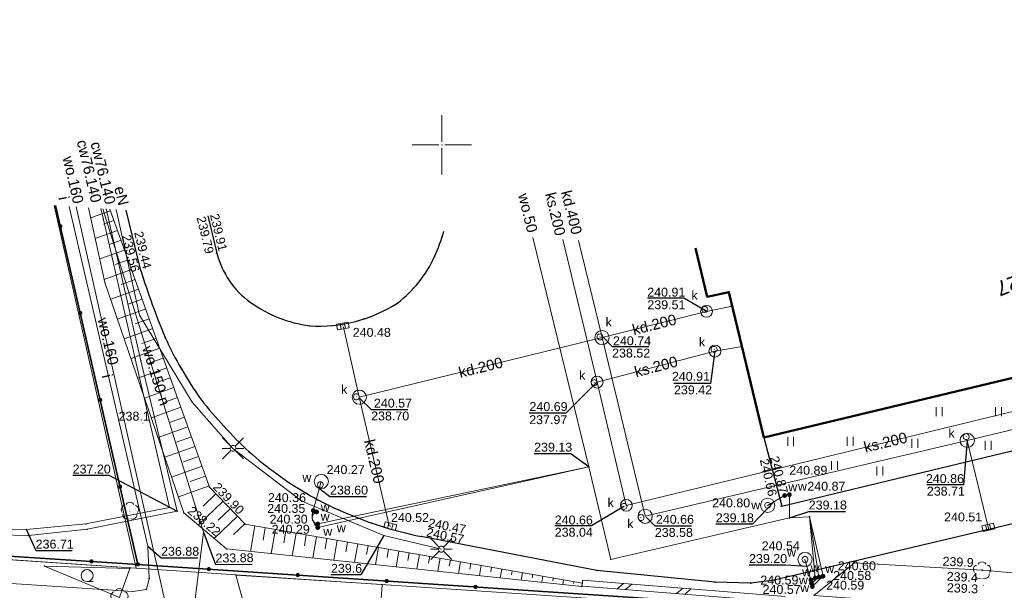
# Model space of a CAD drawing. Header units: metres. Extents: x 6603648 to 6604252, y 5739748 to 5740166.
# Tile 71 of 98: x 6603964 to 6604047, y 5740112 to 5740161. Entities that reach past the tile are written whole.
import ezdxf
from ezdxf.enums import TextEntityAlignment as Align

# ---------------------------------------------------------------- set-up
doc = ezdxf.new("R2010")
doc.units = ezdxf.units.M
doc.header["$PDSIZE"] = 0.75
doc.linetypes.add('ARK_LIN', pattern=[50, 50, 0])
doc.layers.get('0').update_dxf_attribs({"color": 252, "linetype": 'CONTINUOUS'})
for name, color, linetype, lineweight in [('GEPADR_O', 252, 'CONTINUOUS', 18), ('GEPPGD', 252, 'CONTINUOUS', 18), ('GESBLO', 252, 'CONTINUOUS', 18), ('GESBZO', 252, 'CONTINUOUS', 50), ('GESDZI', 252, 'CONTINUOUS', 18), ('GESUZY', 252, 'CONTINUOUS', 18), ('GSLIMS', 252, 'CONTINUOUS', 18), ('GSLKOG', 252, 'CONTINUOUS', 35), ('GSLKRW', 252, 'CONTINUOUS', 25), ('GSPPRB', 252, 'CONTINUOUS', 18), ('GSPRDL', 252, 'CONTINUOUS', 18), ('GSPWPN', 252, 'CONTINUOUS', 13), ('GSPWPN_O', 252, 'CONTINUOUS', 13), ('GSPWPS', 252, 'CONTINUOUS', 13), ('GSPWPS_O', 252, 'CONTINUOUS', 13), ('GSSKOA', 252, 'CONTINUOUS', 18), ('GSSLZK', 252, 'CONTINUOUS', 18), ('GSSPDR', 252, 'CONTINUOUS', 18), ('GSSUTR', 252, 'CONTINUOUS', 18), ('GSSZSN', 252, 'CONTINUOUS', 18), ('GULCWP', 252, 'CONTINUOUS', 18), ('GULCWP_O', 252, 'CONTINUOUS', 18), ('GULENN', 252, 'CONTINUOUS', 18), ('GULENN_O', 252, 'CONTINUOUS', 18), ('GULIPR', 252, 'CONTINUOUS', 18), ('GULIPR_O', 252, 'CONTINUOUS', 18), ('GULKDP', 252, 'CONTINUOUS', 18), ('GULKDP_O', 252, 'CONTINUOUS', 18), ('GULKSP', 252, 'CONTINUOUS', 18), ('GULKSP_O', 252, 'CONTINUOUS', 18), ('GULWOP', 252, 'CONTINUOUS', 18), ('GULWOP_O', 252, 'CONTINUOUS', 18), ('GUPISL', 252, 'CONTINUOUS', 18), ('GUPKKS', 252, 'CONTINUOUS', 18), ('GUPKWZ', 252, 'CONTINUOUS', 18), ('GUPKWZ_O', 252, 'CONTINUOUS', 18), ('GUPWWZ', 252, 'CONTINUOUS', 18), ('GUPWWZ_O', 252, 'CONTINUOUS', 18), ('GUSIKP', 252, 'CONTINUOUS', 18), ('PKT_ARK', 252, 'ARK_LIN', 18)]:
    doc.layers.add(name, color=color, linetype=linetype, lineweight=lineweight)
for name, color, linetype in [('GUPCSH', 252, 'CONTINUOUS'), ('GUPCSH_O', 252, 'CONTINUOUS'), ('GUPESH', 252, 'CONTINUOUS'), ('GUPESH_O', 252, 'CONTINUOUS'), ('GUPISH', 252, 'CONTINUOUS'), ('GUPISH_O', 252, 'CONTINUOUS'), ('GUPKSH', 252, 'CONTINUOUS'), ('GUPKSH_O', 252, 'CONTINUOUS'), ('GUPWSH', 252, 'CONTINUOUS'), ('GUPWSH_O', 252, 'CONTINUOUS'), ('GUPWZA', 252, 'CONTINUOUS'), ('GUPWZA_O', 252, 'CONTINUOUS'), ('GUPZSH', 252, 'CONTINUOUS')]:
    doc.layers.add(name, color=color, linetype=linetype)
doc.styles.add('Arial', font='arial.ttf')

# ---------------------------------------------------------------- blocks, each defined once
blk = doc.blocks.new('GSPPRB0')
blk.add_lwpolyline([(-0.007955, 0.0225), (0.007955, 0.0225), (0.0225, 0.007955), (0.0225, -0.007955), (0.007955, -0.0225), (-0.007955, -0.0225), (-0.0225, -0.007955), (-0.0225, 0.007955)], close=True)
blk = doc.blocks.new('GSPWPN1')
blk.add_hatch(color=256).paths.add_polyline_path([(0, 0.045), (-0.011647, 0.043467), (-0.0225, 0.038971), (-0.03182, 0.03182), (-0.038971, 0.0225), (-0.043467, 0.011647), (-0.045, 0), (-0.043467, -0.011647), (-0.038971, -0.0225), (-0.03182, -0.03182), (-0.0225, -0.038971), (-0.011647, -0.043467), (0, -0.045), (0.011647, -0.043467), (0.0225, -0.038971), (0.03182, -0.03182), (0.038971, -0.0225), (0.043467, -0.011647), (0.045, 0), (0.043467, 0.011647), (0.038971, 0.0225), (0.03182, 0.03182), (0.0225, 0.038971), (0.011647, 0.043467)])
blk = doc.blocks.new('GUPISH1')
blk.add_hatch(color=256).paths.add_polyline_path([(0, 0.045), (-0.011647, 0.043467), (-0.0225, 0.038971), (-0.03182, 0.03182), (-0.038971, 0.0225), (-0.043467, 0.011647), (-0.045, 0), (-0.043467, -0.011647), (-0.038971, -0.0225), (-0.03182, -0.03182), (-0.0225, -0.038971), (-0.011647, -0.043467), (0, -0.045), (0.011647, -0.043467), (0.0225, -0.038971), (0.03182, -0.03182), (0.038971, -0.0225), (0.043467, -0.011647), (0.045, 0), (0.043467, 0.011647), (0.038971, 0.0225), (0.03182, 0.03182), (0.0225, 0.038971), (0.011647, 0.043467)])
blk = doc.blocks.new('GEPPGD1_2')
blk.add_hatch(color=256).paths.add_polyline_path([(-0.045, 0), (-0.042798, -0.013906), (-0.036406, -0.02645), (-0.02645, -0.036406), (-0.013906, -0.042798), (0, -0.045), (0.013906, -0.042798), (0.02645, -0.036406), (0.036406, -0.02645), (0.042798, -0.013906), (0.045, 0), (0.042798, 0.013906), (0.036406, 0.02645), (0.02645, 0.036406), (0.013906, 0.042798), (0, 0.045), (-0.013906, 0.042798), (-0.02645, 0.036406), (-0.036406, 0.02645), (-0.042798, 0.013906)])
blk = doc.blocks.new('GSPRDL1')
blk.add_hatch(color=256).paths.add_polyline_path([(-0.045, 0), (-0.042798, -0.013906), (-0.036406, -0.02645), (-0.02645, -0.036406), (-0.013906, -0.042798), (0, -0.045), (0.013906, -0.042798), (0.02645, -0.036406), (0.036406, -0.02645), (0.042798, -0.013906), (0.045, 0), (0.042798, 0.013906), (0.036406, 0.02645), (0.02645, 0.036406), (0.013906, 0.042798), (0, 0.045), (-0.013906, 0.042798), (-0.02645, 0.036406), (-0.036406, 0.02645), (-0.042798, 0.013906)])
for points in [[(-0.646351, 0.068773), (-0.677512, 0.194901), (-0.663766, 0.324092), (-0.606763, 0.440839), (-0.513345, 0.531129), (-0.394725, 0.584125), (-0.265141, 0.593465)], [(-0.134326, 0.635969), (-0.024001, 0.70458), (0.103115, 0.731429), (0.231763, 0.713292), (0.346501, 0.652348), (0.433559, 0.55591), (0.482485, 0.435555)], [(0.563333, 0.324277), (0.662679, 0.240553), (0.727494, 0.127956), (0.75, 0), (0.727494, -0.127956), (0.662679, -0.240553), (0.563333, -0.324277)], [(-0.265141, -0.593465), (-0.394725, -0.584125), (-0.513345, -0.531129), (-0.606763, -0.440839), (-0.663766, -0.324092), (-0.677512, -0.194901), (-0.646351, -0.068773)], [(0.482485, -0.435555), (0.433559, -0.55591), (0.346501, -0.652348), (0.231763, -0.713292), (0.103115, -0.731429), (-0.024001, -0.70458), (-0.134326, -0.635969)]]:
    blk.add_lwpolyline(points)
blk = doc.blocks.new('GUPZSH1')
blk.add_hatch(color=256).paths.add_polyline_path([(0, 0.045), (-0.011647, 0.043467), (-0.0225, 0.038971), (-0.03182, 0.03182), (-0.038971, 0.0225), (-0.043467, 0.011647), (-0.045, 0), (-0.043467, -0.011647), (-0.038971, -0.0225), (-0.03182, -0.03182), (-0.0225, -0.038971), (-0.011647, -0.043467), (0, -0.045), (0.011647, -0.043467), (0.0225, -0.038971), (0.03182, -0.03182), (0.038971, -0.0225), (0.043467, -0.011647), (0.045, 0), (0.043467, 0.011647), (0.038971, 0.0225), (0.03182, 0.03182), (0.0225, 0.038971), (0.011647, 0.043467)])
blk = doc.blocks.new('GUPCSH1')
blk.add_hatch(color=256).paths.add_polyline_path([(0, 0.045), (-0.011647, 0.043467), (-0.0225, 0.038971), (-0.03182, 0.03182), (-0.038971, 0.0225), (-0.043467, 0.011647), (-0.045, 0), (-0.043467, -0.011647), (-0.038971, -0.0225), (-0.03182, -0.03182), (-0.0225, -0.038971), (-0.011647, -0.043467), (0, -0.045), (0.011647, -0.043467), (0.0225, -0.038971), (0.03182, -0.03182), (0.038971, -0.0225), (0.043467, -0.011647), (0.045, 0), (0.043467, 0.011647), (0.038971, 0.0225), (0.03182, 0.03182), (0.0225, 0.038971), (0.011647, 0.043467)])
blk = doc.blocks.new('GUPKSH1')
blk.add_hatch(color=256).paths.add_polyline_path([(0, 0.045), (-0.011647, 0.043467), (-0.0225, 0.038971), (-0.03182, 0.03182), (-0.038971, 0.0225), (-0.043467, 0.011647), (-0.045, 0), (-0.043467, -0.011647), (-0.038971, -0.0225), (-0.03182, -0.03182), (-0.0225, -0.038971), (-0.011647, -0.043467), (0, -0.045), (0.011647, -0.043467), (0.0225, -0.038971), (0.03182, -0.03182), (0.038971, -0.0225), (0.043467, -0.011647), (0.045, 0), (0.043467, 0.011647), (0.038971, 0.0225), (0.03182, 0.03182), (0.0225, 0.038971), (0.011647, 0.043467)])
blk = doc.blocks.new('GUPWZA1')
blk.add_hatch(color=256).paths.add_polyline_path([(0, 0.2), (-0.051764, 0.193185), (-0.1, 0.173205), (-0.141421, 0.141421), (-0.173205, 0.1), (-0.193185, 0.051764), (-0.2, 0), (-0.193185, -0.051764), (-0.173205, -0.1), (-0.141421, -0.141421), (-0.1, -0.173205), (-0.051764, -0.193185), (0, -0.2), (0.051764, -0.193185), (0.1, -0.173205), (0.141421, -0.141421), (0.173205, -0.1), (0.193185, -0.051764), (0.2, 0), (0.193185, 0.051764), (0.173205, 0.1), (0.141421, 0.141421), (0.1, 0.173205), (0.051764, 0.193185)])
blk = doc.blocks.new('GUPWSH1')
blk.add_hatch(color=256).paths.add_polyline_path([(0, 0.045), (-0.011647, 0.043467), (-0.0225, 0.038971), (-0.03182, 0.03182), (-0.038971, 0.0225), (-0.043467, 0.011647), (-0.045, 0), (-0.043467, -0.011647), (-0.038971, -0.0225), (-0.03182, -0.03182), (-0.0225, -0.038971), (-0.011647, -0.043467), (0, -0.045), (0.011647, -0.043467), (0.0225, -0.038971), (0.03182, -0.03182), (0.038971, -0.0225), (0.043467, -0.011647), (0.045, 0), (0.043467, 0.011647), (0.038971, 0.0225), (0.03182, 0.03182), (0.0225, 0.038971), (0.011647, 0.043467)])
blk = doc.blocks.new('GUPISL1_2')
for points in [[(-0.176777, 0.176777), (-0.883883, 0.883883)], [(0, 0.25), (0, 0.9)], [(0.176777, 0.176777), (0.883883, 0.883883)], [(-0.176777, -0.176777), (-0.883883, -0.883883)], [(0, -0.25), (0, -0.9)], [(0.176777, -0.176777), (0.883883, -0.883883)]]:
    blk.add_lwpolyline(points)
blk.add_lwpolyline([(0.25, 0), (0.241481, -0.064705), (0.216506, -0.125), (0.176777, -0.176777), (0.125, -0.216506), (0.064705, -0.241481), (0, -0.25), (-0.064705, -0.241481), (-0.125, -0.216506), (-0.176777, -0.176777), (-0.216506, -0.125), (-0.241481, -0.064705), (-0.25, 0), (-0.241481, 0.064705), (-0.216506, 0.125), (-0.176777, 0.176777), (-0.125, 0.216506), (-0.064705, 0.241481), (0, 0.25), (0.064705, 0.241481), (0.125, 0.216506), (0.176777, 0.176777), (0.216506, 0.125), (0.241481, 0.064705)], close=True)
blk = doc.blocks.new('GUPESH1')
blk.add_hatch(color=256).paths.add_polyline_path([(0, 0.045), (-0.011647, 0.043467), (-0.0225, 0.038971), (-0.03182, 0.03182), (-0.038971, 0.0225), (-0.043467, 0.011647), (-0.045, 0), (-0.043467, -0.011647), (-0.038971, -0.0225), (-0.03182, -0.03182), (-0.0225, -0.038971), (-0.011647, -0.043467), (0, -0.045), (0.011647, -0.043467), (0.0225, -0.038971), (0.03182, -0.03182), (0.038971, -0.0225), (0.043467, -0.011647), (0.045, 0), (0.043467, 0.011647), (0.038971, 0.0225), (0.03182, 0.03182), (0.0225, 0.038971), (0.011647, 0.043467)])
blk = doc.blocks.new('GSPWPS1')
blk.add_hatch(color=256).paths.add_polyline_path([(0, 0.045), (-0.011647, 0.043467), (-0.0225, 0.038971), (-0.03182, 0.03182), (-0.038971, 0.0225), (-0.043467, 0.011647), (-0.045, 0), (-0.043467, -0.011647), (-0.038971, -0.0225), (-0.03182, -0.03182), (-0.0225, -0.038971), (-0.011647, -0.043467), (0, -0.045), (0.011647, -0.043467), (0.0225, -0.038971), (0.03182, -0.03182), (0.038971, -0.0225), (0.043467, -0.011647), (0.045, 0), (0.043467, 0.011647), (0.038971, 0.0225), (0.03182, 0.03182), (0.0225, 0.038971), (0.011647, 0.043467)])
blk = doc.blocks.new('GUPKKS1')
blk.add_lwpolyline([(0.5, -0.25), (-0.5, -0.25), (-0.5, 0.25), (0.5, 0.25)], close=True)
for points in [[(-0.175, -0.25), (-0.175, 0.25)], [(0.175, -0.25), (0.175, 0.25)]]:
    blk.add_lwpolyline(points)
blk = doc.blocks.new('GUPWWZ1_1')
blk.add_lwpolyline([(0.25, 0), (0.241481, -0.064705), (0.216506, -0.125), (0.176777, -0.176777), (0.125, -0.216506), (0.064705, -0.241481), (0, -0.25), (-0.064705, -0.241481), (-0.125, -0.216506), (-0.176777, -0.176777), (-0.216506, -0.125), (-0.241481, -0.064705), (-0.25, 0), (-0.241481, 0.064705), (-0.216506, 0.125), (-0.176777, 0.176777), (-0.125, 0.216506), (-0.064705, 0.241481), (0, 0.25), (0.064705, 0.241481), (0.125, 0.216506), (0.176777, 0.176777), (0.216506, 0.125), (0.241481, 0.064705)], close=True)
blk = doc.blocks.new('GUPKWZ1_1')
blk.add_lwpolyline([(0.25, 0), (0.241481, -0.064705), (0.216506, -0.125), (0.176777, -0.176777), (0.125, -0.216506), (0.064705, -0.241481), (0, -0.25), (-0.064705, -0.241481), (-0.125, -0.216506), (-0.176777, -0.176777), (-0.216506, -0.125), (-0.241481, -0.064705), (-0.25, 0), (-0.241481, 0.064705), (-0.216506, 0.125), (-0.176777, 0.176777), (-0.125, 0.216506), (-0.064705, 0.241481), (0, 0.25), (0.064705, 0.241481), (0.125, 0.216506), (0.176777, 0.176777), (0.216506, 0.125), (0.241481, 0.064705)], close=True)
blk = doc.blocks.new('GSLKOG2')
blk.add_hatch(color=256).paths.add_polyline_path([(0, 0.175), (-0.045293, 0.169037), (-0.0875, 0.151554), (-0.123744, 0.123744), (-0.151554, 0.0875), (-0.169037, 0.045293), (-0.175, 0), (-0.169037, -0.045293), (-0.151554, -0.0875), (-0.123744, -0.123744), (-0.0875, -0.151554), (-0.045293, -0.169037), (0, -0.175), (0.045293, -0.169037), (0.0875, -0.151554), (0.123744, -0.123744), (0.151554, -0.0875), (0.169037, -0.045293), (0.175, 0), (0.169037, 0.045293), (0.151554, 0.0875), (0.123744, 0.123744), (0.0875, 0.151554), (0.045293, 0.169037)])
blk = doc.blocks.new('GSLIMS1')
for points in [[(-0.6025, -0.25), (-0.1025, 0.25)], [(0.1025, -0.25), (0.6025, 0.25)]]:
    blk.add_lwpolyline(points)
blk = doc.blocks.new('GSLIMS2')
blk.add_lwpolyline([(0, 0.25), (0, -0.25)])
blk = doc.blocks.new('GSLKOG1')
blk.add_hatch(color=256).paths.add_polyline_path([(0, 0.175), (-0.045293, 0.169037), (-0.0875, 0.151554), (-0.123744, 0.123744), (-0.151554, 0.0875), (-0.169037, 0.045293), (-0.175, 0), (-0.169037, -0.045293), (-0.151554, -0.0875), (-0.123744, -0.123744), (-0.0875, -0.151554), (-0.045293, -0.169037), (0, -0.175), (0.045293, -0.169037), (0.0875, -0.151554), (0.123744, -0.123744), (0.151554, -0.0875), (0.169037, -0.045293), (0.175, 0), (0.169037, 0.045293), (0.151554, 0.0875), (0.123744, 0.123744), (0.0875, 0.151554), (0.045293, 0.169037)])
blk = doc.blocks.new('GSSLZK1')
blk.add_lwpolyline([(0.5, 0), (0.475528, -0.154508), (0.404508, -0.293893), (0.293893, -0.404508), (0.154508, -0.475528), (0, -0.5), (-0.154508, -0.475528), (-0.293893, -0.404508), (-0.404508, -0.293893), (-0.475528, -0.154508), (-0.5, 0), (-0.475528, 0.154508), (-0.404508, 0.293893), (-0.293893, 0.404508), (-0.154508, 0.475528), (0, 0.5), (0.154508, 0.475528), (0.293893, 0.404508), (0.404508, 0.293893), (0.475528, 0.154508)], close=True)
blk.add_lwpolyline([(-0.5, 0), (-0.5, -0.5)])
blk = doc.blocks.new('GSSUTR1')
for points in [[(0.36165, 0.25666), (-0.38835, 0.25666)], [(-0.38835, -0.24334), (0.36165, -0.24334)]]:
    blk.add_lwpolyline(points)
blk = doc.blocks.new('ASS_SYM', base_point=(826.5, 303.25))
at = {"layer": 'PKT_ARK'}
for p, q in [((826.5, 303.5), (826.5, 305.75)), ((826.25, 303.25), (824, 303.25)), ((826.5, 303), (826.5, 300.75)), ((826.75, 303.25), (829, 303.25))]:
    blk.add_line(p, q, dxfattribs=at)
blk.add_point((826.5, 303.25), dxfattribs=at)
blk.add_point((826.5, 303.25), dxfattribs=at)

msp = doc.modelspace()

# ---------------------------------------------------------------- linework, layer by layer
at = {"layer": 'GESBLO'}
msp.add_lwpolyline([(6604021.35, 5740141.294), (6604022.33, 5740137.19), (6604024.16, 5740137.6), (6604027.11, 5740125.35), (6604077.803, 5740137.525)], dxfattribs=at)
at = {"layer": 'GESBZO'}
msp.add_lwpolyline([(6604021.35, 5740141.294), (6604022.33, 5740137.19), (6604024.16, 5740137.6), (6604027.11, 5740125.35), (6604077.803, 5740137.525)], dxfattribs=at)
at = {"layer": 'GESDZI'}
for p, q in [((6603945.5, 5740116.26), (6603974.25, 5740114.35)), ((6603974.25, 5740114.35), (6604018.05, 5740111.43))]:
    msp.add_line(p, q, dxfattribs=at)
for points in [[(6603967.36, 5740144.898), (6603974.25, 5740114.35), (6603945.5, 5740116.26), (6603907.39, 5740118.81), (6603870.28, 5740121.29), (6603812.44, 5740125.15), (6603802.42, 5740125.83), (6603751.71, 5740129.25), (6603733.38, 5740130.47), (6603718.41, 5740131.44), (6603715.21, 5740131.65), (6603705.45, 5740125.02), (6603703.24, 5740124.01), (6603702.62, 5740123.39), (6603701.36, 5740122.17), (6603704.324, 5740160.549)], [(6604166.975, 5740131.573), (6604183.81, 5740100.36), (6604161.21, 5740101.87), (6604155.41, 5740102.26), (6604096.88, 5740106.16), (6604090.22, 5740106.61), (6604045.72, 5740109.58), (6604018.05, 5740111.43), (6603974.25, 5740114.35), (6603967.36, 5740144.898)]]:
    msp.add_lwpolyline(points, dxfattribs=at)
at = {"layer": 'GESUZY'}
for points in [[(6603967.36, 5740144.898), (6603974.25, 5740114.35), (6603945.5, 5740116.26), (6603907.39, 5740118.81), (6603870.28, 5740121.29), (6603812.44, 5740125.15), (6603802.42, 5740125.83), (6603751.71, 5740129.25), (6603752.5, 5740141.56), (6603703.109, 5740144.81), (6603704.324, 5740160.549)], [(6604166.975, 5740131.573), (6604183.81, 5740100.36), (6604161.21, 5740101.87), (6604155.41, 5740102.26), (6604096.88, 5740106.16), (6604090.22, 5740106.61), (6604045.72, 5740109.58), (6604018.05, 5740111.43), (6603974.25, 5740114.35), (6603967.36, 5740144.898)], [(6603701.42, 5739966.51), (6603692.92, 5740008.31), (6603701.36, 5740122.17), (6603702.62, 5740123.39), (6603703.24, 5740124.01), (6603705.45, 5740125.02), (6603715.21, 5740131.65), (6603718.41, 5740131.44), (6603733.38, 5740130.47), (6603751.71, 5740129.25), (6603802.42, 5740125.83), (6603812.44, 5740125.15), (6603870.28, 5740121.29), (6603907.39, 5740118.81), (6603945.5, 5740116.26), (6603974.25, 5740114.35), (6604018.05, 5740111.43), (6604045.72, 5740109.58), (6604090.22, 5740106.61)]]:
    msp.add_lwpolyline(points, dxfattribs=at)
at = {"layer": 'GSLIMS'}
for points in [[(6604011.8, 5740112.841), (6604028.87, 5740111.471)], [(6604011.84, 5740113.339), (6604028.91, 5740111.969)]]:
    msp.add_lwpolyline(points, dxfattribs=at)
at = {"layer": 'GSLKOG'}
for points in [[(6603967.481, 5740144.89), (6603974.4, 5740114.67), (6604061.19, 5740108.87), (6604100.95, 5740106.21), (6604128.78, 5740104.3), (6604183.39, 5740100.7), (6604166.74, 5740131.589)], [(6603812.465, 5740125.198), (6603839.367, 5740123.387), (6603974.4, 5740114.67)]]:
    msp.add_lwpolyline(points, dxfattribs=at)
at = {"layer": 'GSLKRW'}
for p, q in [((6603974.65, 5740139.41), (6603973.427, 5740144.493)), ((6604059.71, 5740120.86), (6604027.96, 5740113.34)), ((6604013.04, 5740114.15), (6603998.26, 5740117.02)), ((6604023, 5740113.16), (6604013.04, 5740114.15)), ((6604026.01, 5740113.08), (6604023, 5740113.16)), ((6604027.96, 5740113.34), (6604026.01, 5740113.08))]:
    msp.add_line(p, q, dxfattribs=at)
msp.add_lwpolyline([(6603980.306, 5740144.034), (6603981.05, 5740140.89, 0.175028), (6603983.88, 5740136.74, 0.120838), (6603988.87, 5740134.76, 0.159839), (6603996.25, 5740136.68, 0.125558), (6603999.37, 5740140.59, 0.036676), (6604000.167, 5740142.708)], format="xyb", dxfattribs=at)
msp.add_lwpolyline([(6604027.11, 5740125.35), (6604028.62, 5740119.58), (6604091.62, 5740134.74), (6604091.164, 5740136.633)], dxfattribs=at)
for centre, radius, start, end in [((6604047.938, 5740162.856), 76.947, 197.74018, 202.20972), ((6604000.705, 5740144.637), 26.35, 204.35687, 210.83772), ((6603997.848, 5740142.041), 22.579, 208.89689, 224.2344), ((6604000.95, 5740143.19), 25.638, 221.23559, 234.60447), ((6604002.244, 5740144.055), 27.099, 233.43419, 246.20348), ((6604004.459, 5740148.156), 31.747, 245.53196, 258.73955)]:
    msp.add_arc(centre, radius, start, end, dxfattribs=at)
at = {"layer": 'GSSKOA'}
for p, q in [((6604021.35, 5740141.294), (6604022.33, 5740137.19)), ((6604022.33, 5740137.19), (6604024.16, 5740137.6)), ((6604024.16, 5740137.6), (6604027.11, 5740125.35)), ((6604028.62, 5740119.58), (6604091.62, 5740134.74)), ((6604027.11, 5740125.35), (6604028.62, 5740119.58))]:
    msp.add_line(p, q, dxfattribs=at)
for points in [[(6604134.691, 5740133.728), (6604089.62, 5740122.91), (6604060.81, 5740115.81), (6604059.71, 5740120.86), (6604027.96, 5740113.34), (6604026.01, 5740113.08), (6604023, 5740113.16), (6604013.04, 5740114.15), (6603998.26, 5740117.02, -0.057693), (6603991.31, 5740119.26, -0.055774), (6603986.1, 5740122.29, -0.058399), (6603981.67, 5740126.29, -0.067023), (6603978.08, 5740131.13, -0.028286), (6603976.7, 5740133.77, -0.019505), (6603974.65, 5740139.41), (6603973.427, 5740144.493)], [(6603980.306, 5740144.034), (6603981.05, 5740140.89, 0.175028), (6603983.88, 5740136.74, 0.120838), (6603988.87, 5740134.76, 0.159839), (6603996.25, 5740136.68, 0.125558), (6603999.37, 5740140.59, 0.036676), (6604000.167, 5740142.708)]]:
    msp.add_lwpolyline(points, format="xyb", dxfattribs=at)
at = {"layer": 'GSSLZK'}
for points in [[(6603966.54, 5740114.53), (6603972.85, 5740111.88), (6603973.72, 5740114.32)], [(6603982.64, 5740113.77), (6603994.97, 5740112.96), (6603994.83, 5740110.9), (6603988.27, 5740108.11), (6603984.12, 5740108.5)]]:
    msp.add_lwpolyline(points, close=True, dxfattribs=at)
at = {"layer": 'GSSPDR'}
msp.add_lwpolyline([(6604046.08, 5740110.98), (6604073.15, 5740109.38), (6604100.53, 5740107.35), (6604124.09, 5740106.25), (6604152.95, 5740104.46), (6604182.28, 5740102.98), (6604180.93, 5740105.65), (6604152.75, 5740107.59), (6604124.09, 5740108.44), (6604100.58, 5740110.49), (6604073.37, 5740111.79), (6604045.48, 5740114.19), (6604034.721, 5740114.791), (6604031.3, 5740112.056)], close=True, dxfattribs=at)
at = {"layer": 'GSSUTR'}
for p, q in [((6604077.803, 5740137.525), (6604027.11, 5740125.35)), ((6604028.62, 5740119.58), (6604091.62, 5740134.74)), ((6604027.11, 5740125.35), (6604028.62, 5740119.58))]:
    msp.add_line(p, q, dxfattribs=at)
at = {"layer": 'GSSZSN'}
for points in [[(6603972.048, 5740144.585), (6603980.44, 5740121.16), (6603983.44, 5740118.05), (6604011.82, 5740113.09), (6604011.76, 5740112.81), (6603981.85, 5740115.98), (6603978.28, 5740119), (6603971.63, 5740138.42), (6603970.241, 5740144.705)], [(6603972.093, 5740144.459), (6603970.427, 5740143.862)], [(6603972.39, 5740143.631), (6603971.504, 5740143.314)], [(6603972.687, 5740142.803), (6603970.81, 5740142.131)], [(6603972.983, 5740141.975), (6603971.992, 5740141.62)], [(6603973.28, 5740141.148), (6603971.192, 5740140.4)], [(6603973.576, 5740140.32), (6603972.48, 5740139.927)], [(6603973.873, 5740139.492), (6603971.575, 5740138.669)], [(6603974.169, 5740138.664), (6603973.001, 5740138.246)], [(6603974.466, 5740137.837), (6603972.118, 5740136.995)], [(6603974.762, 5740137.009), (6603973.582, 5740136.586)], [(6603975.059, 5740136.181), (6603972.688, 5740135.332)], [(6603975.355, 5740135.353), (6603974.164, 5740134.927)], [(6603975.652, 5740134.526), (6603973.257, 5740133.668)], [(6603975.948, 5740133.698), (6603974.745, 5740133.267)], [(6603976.245, 5740132.87), (6603973.827, 5740132.004)], [(6603976.541, 5740132.042), (6603975.327, 5740131.607)], [(6603976.838, 5740131.215), (6603974.397, 5740130.34)], [(6603977.135, 5740130.387), (6603975.908, 5740129.948)], [(6603977.431, 5740129.559), (6603974.967, 5740128.676)], [(6603977.728, 5740128.731), (6603976.49, 5740128.288)], [(6603978.024, 5740127.904), (6603975.536, 5740127.012)], [(6603978.321, 5740127.076), (6603977.071, 5740126.628)], [(6603978.617, 5740126.248), (6603976.106, 5740125.349)], [(6603978.914, 5740125.42), (6603977.652, 5740124.968)], [(6603979.21, 5740124.593), (6603976.676, 5740123.685)], [(6603979.507, 5740123.765), (6603978.234, 5740123.309)], [(6603979.803, 5740122.937), (6603977.246, 5740122.021)], [(6603980.1, 5740122.109), (6603978.815, 5740121.649)], [(6603980.396, 5740121.282), (6603977.815, 5740120.357)], [(6603980.961, 5740120.62), (6603979.887, 5740119.584)], [(6603981.571, 5740119.987), (6603979.488, 5740117.978)], [(6603982.182, 5740119.355), (6603981.172, 5740118.381)], [(6603982.792, 5740118.722), (6603980.838, 5740116.836)], [(6603983.403, 5740118.089), (6603982.457, 5740117.177)], [(6603984.253, 5740117.908), (6603983.878, 5740115.765)], [(6603985.119, 5740117.757), (6603984.937, 5740116.714)], [(6603985.985, 5740117.605), (6603985.631, 5740115.579)], [(6603986.851, 5740117.454), (6603986.679, 5740116.47)], [(6603987.717, 5740117.302), (6603987.384, 5740115.393)], [(6603988.584, 5740117.151), (6603988.422, 5740116.226)], [(6603989.45, 5740117), (6603989.137, 5740115.208)], [(6603990.316, 5740116.848), (6603990.164, 5740115.982)], [(6603991.182, 5740116.697), (6603990.889, 5740115.022)], [(6603992.048, 5740116.546), (6603991.907, 5740115.737)], [(6603992.914, 5740116.394), (6603992.642, 5740114.836)], [(6603993.78, 5740116.243), (6603993.649, 5740115.493)], [(6603994.647, 5740116.091), (6603994.395, 5740114.65)], [(6603995.513, 5740115.94), (6603995.392, 5740115.249)], [(6603996.379, 5740115.789), (6603996.147, 5740114.465)], [(6603997.245, 5740115.637), (6603997.134, 5740115.005)], [(6603998.111, 5740115.486), (6603997.9, 5740114.279)], [(6603998.977, 5740115.335), (6603998.877, 5740114.76)], [(6603999.843, 5740115.183), (6603999.653, 5740114.093)], [(6604000.709, 5740115.032), (6604000.619, 5740114.516)], [(6604001.576, 5740114.88), (6604001.406, 5740113.907)], [(6604002.442, 5740114.729), (6604002.362, 5740114.272)], [(6604003.308, 5740114.578), (6604003.158, 5740113.722)], [(6604004.174, 5740114.426), (6604004.104, 5740114.028)], [(6604005.04, 5740114.275), (6604004.911, 5740113.536)], [(6604005.906, 5740114.124), (6604005.847, 5740113.783)], [(6604006.772, 5740113.972), (6604006.664, 5740113.35)], [(6604007.639, 5740113.821), (6604007.589, 5740113.539)], [(6604008.505, 5740113.669), (6604008.416, 5740113.164)], [(6604009.371, 5740113.518), (6604009.332, 5740113.295)], [(6604010.237, 5740113.367), (6604010.169, 5740112.979)], [(6604011.103, 5740113.215), (6604011.074, 5740113.051)]]:
    msp.add_lwpolyline(points, dxfattribs=at)
at = {"layer": 'GULCWP'}
for p, q in [((6603971.99, 5740143.51), (6603971.736, 5740144.606)), ((6603974.66, 5740131.81), (6603971.99, 5740143.51)), ((6603977.72, 5740119.14), (6603974.66, 5740131.81)), ((6603970.13, 5740117.62), (6603977.72, 5740119.14)), ((6603953.26, 5740117.42), (6603965.2, 5740117.09)), ((6603965.2, 5740117.09), (6603970.13, 5740117.62))]:
    msp.add_line(p, q, dxfattribs=at)
msp.add_lwpolyline([(6603953.11, 5740117.79), (6603965.03, 5740117.61), (6603970.03, 5740118.07), (6603977.07, 5740119.47), (6603974.17, 5740131.99), (6603971.5, 5740143.71), (6603971.286, 5740144.636)], dxfattribs=at)
at = {"layer": 'GULENN'}
msp.add_lwpolyline([(6603999.95, 5740115.95), (6603995.11, 5740117.09), (6603988.2, 5740120), (6603982.41, 5740124.44), (6603978.98, 5740128.34), (6603974.55, 5740135.65), (6603972.563, 5740144.55)], dxfattribs=at)
at = {"layer": 'GULIPR'}
msp.add_lwpolyline([(6603968.619, 5740144.814), (6603975.25, 5740116.21), (6603975.36, 5740113.47), (6603975.12, 5740112.55), (6603973.98, 5740112.37), (6603950.48, 5740113.94), (6603946.84, 5740115.52), (6603849.45, 5740122.18), (6603848.6, 5740122), (6603848.27, 5740121.27), (6603845.59, 5740105.6), (6603845.42, 5740103.94), (6603844.83, 5740102.79), (6603829.34, 5740084.41), (6603811.06, 5740057.99), (6603764.25, 5739988.16), (6603763.98, 5739987.31), (6603764.04, 5739986.41), (6603764.26, 5739984.35), (6603764.21, 5739983.52), (6603763.9, 5739982.8), (6603750.78, 5739962.8)], dxfattribs=at)
at = {"layer": 'GULKDP'}
for points in [[(6604011.505, 5740141.951), (6604013.48, 5740133.77), (6604017.11, 5740118.72), (6604044.22, 5740125.11), (6604075.88, 5740132.7)], [(6604013.48, 5740133.77), (6604022.27, 5740135.98)], [(6604022.27, 5740135.98), (6604024.443, 5740136.424)], [(6603993.04, 5740128.75), (6603991.7, 5740134.65)], [(6604013.48, 5740133.77), (6603993.04, 5740128.75)], [(6603993.04, 5740128.75), (6603995.57, 5740117.93)], [(6604044.22, 5740125.11), (6604046.03, 5740117.58)]]:
    msp.add_lwpolyline(points, dxfattribs=at)
at = {"layer": 'GULKSP'}
for points in [[(6604087.219, 5740136.897), (6604061.66, 5740130.87), (6604015.52, 5740119.64), (6604013.06, 5740130.02), (6604010.168, 5740142.04)], [(6604013.06, 5740130.02), (6604022.98, 5740132.63)], [(6604022.98, 5740132.63), (6604025.26, 5740133.032)]]:
    msp.add_lwpolyline(points, dxfattribs=at)
at = {"layer": 'GULWOP'}
for points in [[(6603969.202, 5740144.775), (6603976.65, 5740111.74), (6603976.89, 5740110.65), (6603976.89, 5740110.05), (6603976.97, 5740109.64)], [(6603971.454, 5740144.624), (6603979.94, 5740117.37), (6603978.95, 5740109.49)], [(6604007.64, 5740142.209), (6604012.37, 5740122.88), (6603989.55, 5740118.07)], [(6604007.64, 5740142.209), (6604012.37, 5740122.88), (6603989.55, 5740117.77)], [(6604007.64, 5740142.209), (6604012.37, 5740122.88), (6604014.22, 5740115.09), (6604029.26, 5740118.59), (6604030.95, 5740118.68), (6604032.08, 5740113.67)], [(6604007.64, 5740142.209), (6604012.37, 5740122.88), (6604014.22, 5740115.09), (6604029.26, 5740118.59), (6604030.95, 5740118.68), (6604031.74, 5740113.59)], [(6604007.64, 5740142.209), (6604012.37, 5740122.88), (6604014.22, 5740115.09), (6604029.26, 5740118.59), (6604030.95, 5740118.68), (6604031.41, 5740113.52)], [(6604029.25, 5740120.54), (6604028.85, 5740120.47), (6604027.42, 5740119.64)], [(6604029.26, 5740118.59), (6604029.25, 5740120.54)], [(6604031.41, 5740113.52), (6604031.06, 5740113.36), (6604030.56, 5740115.08)], [(6604031.74, 5740113.59), (6604031.11, 5740113.08)], [(6604032.08, 5740113.67), (6604031.18, 5740112.8)]]:
    msp.add_lwpolyline(points, dxfattribs=at)
for points in [[(6603989.55, 5740118.07, -0.822445), (6603989.45, 5740119.09), (6603989.17, 5740119.2), (6603989.84, 5740121.65)], [(6603989.55, 5740117.77, -0.352663), (6603989.17, 5740119.2)]]:
    msp.add_lwpolyline(points, format="xyb", dxfattribs=at)
at = {"layer": 'GUPCSH_O', "flags": 128}
for points in [[(6603977.742, 5740119.132), (6603971.994, 5740122.149), (6603968.914, 5740122.149)], [(6603965.008, 5740117.636), (6603965.799, 5740115.828), (6603968.879, 5740115.828)]]:
    msp.add_lwpolyline(points, dxfattribs=at)
at = {"layer": 'GUPESH_O', "flags": 128}
msp.add_lwpolyline([(6603995.11, 5740117.09), (6603993.18, 5740113.787), (6603990.66, 5740113.787)], dxfattribs=at)
at = {"layer": 'GUPISH_O', "flags": 128}
msp.add_lwpolyline([(6603975.25, 5740116.21), (6603976.358, 5740115.218), (6603979.438, 5740115.218)], dxfattribs=at)
at = {"layer": 'GUPKSH_O', "flags": 128}
for points in [[(6604022.252, 5740135.989), (6604020.374, 5740137.086), (6604017.294, 5740137.086)], [(6604013.614, 5740133.769), (6604014.323, 5740133.015), (6604017.403, 5740133.015)], [(6604022.976, 5740132.661), (6604022.614, 5740129.911), (6604019.534, 5740129.911)], [(6604013.061, 5740130.045), (6604010.427, 5740127.402), (6604007.347, 5740127.402)], [(6603993.087, 5740128.653), (6603994.038, 5740127.716), (6603997.118, 5740127.716)], [(6604044.22, 5740125.11), (6604043.899, 5740121.381), (6604040.819, 5740121.381)], [(6604015.304, 5740119.544), (6604012.577, 5740117.921), (6604009.497, 5740117.921)], [(6604017.196, 5740118.635), (6604017.922, 5740117.903), (6604021.002, 5740117.903)]]:
    msp.add_lwpolyline(points, dxfattribs=at)
at = {"layer": 'GUPWSH_O', "flags": 128}
for points in [[(6604012.37, 5740122.88), (6604010.841, 5740123.992), (6604007.761, 5740123.992)], [(6603989.68, 5740121.07), (6603990.574, 5740120.378), (6603993.654, 5740120.378)], [(6604027.94, 5740119.94), (6604026.135, 5740118.046), (6604023.055, 5740118.046)], [(6604029.26, 5740118.59), (6604030.881, 5740119.119), (6604033.961, 5740119.119)], [(6603979.939, 5740117.373), (6603980.943, 5740114.651), (6603984.023, 5740114.684)], [(6604030.73, 5740114.5), (6604028.934, 5740114.611), (6604025.854, 5740114.611)]]:
    msp.add_lwpolyline(points, dxfattribs=at)
at = {"layer": 'GUSIKP'}
for points in [[(6604022.27, 5740135.48, -1), (6604022.27, 5740136.48, -1)], [(6604013.48, 5740133.17, -1), (6604013.48, 5740134.37, -1)], [(6604022.98, 5740132.13, -1), (6604022.98, 5740133.13, -1)], [(6604013.06, 5740129.52, -1), (6604013.06, 5740130.52, -1)], [(6603993.04, 5740128.15, -1), (6603993.04, 5740129.35, -1)], [(6604044.22, 5740124.51, -1), (6604044.22, 5740125.71, -1)], [(6603989.84, 5740121.05, -1), (6603989.84, 5740122.25, -1)], [(6604027.42, 5740119.04, -1), (6604027.42, 5740120.24, -1)], [(6604015.52, 5740119.14, -1), (6604015.52, 5740120.14, -1)], [(6604017.11, 5740118.12, -1), (6604017.11, 5740119.32, -1)], [(6604030.56, 5740114.48, -1), (6604030.56, 5740115.68, -1)]]:
    msp.add_lwpolyline(points, format="xyb", close=True, dxfattribs=at)

# ---------------------------------------------------------------- block references
at = {"layer": 'GEPPGD', "rotation": 90}
msp.add_blockref('GEPPGD1_2', (6603974.25, 5740114.35), dxfattribs=at)
at = {"layer": 'GSLIMS', "rotation": 355.4114042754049}
for name, p in [('GSLIMS2', (6604011.82, 5740113.09)), ('GSLIMS1', (6604015.371, 5740112.805)), ('GSLIMS1', (6604015.371, 5740112.805)), ('GSLIMS1', (6604020.355, 5740112.405)), ('GSLIMS1', (6604020.355, 5740112.405))]:
    msp.add_blockref(name, p, dxfattribs=at)
at = {"layer": 'GSLKOG'}
for name, p, rotation in [('GSLKOG2', (6603967.881, 5740143.141), 282.8966889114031), ('GSLKOG2', (6603967.881, 5740143.141), 282.8966889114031), ('GSLKOG2', (6603969.555, 5740135.83), 282.8966889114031), ('GSLKOG2', (6603969.555, 5740135.83), 282.8966889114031), ('GSLKOG2', (6603971.229, 5740128.519), 282.8966889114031), ('GSLKOG2', (6603971.229, 5740128.519), 282.8966889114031), ('GSLKOG2', (6603972.903, 5740121.208), 282.8966889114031), ('GSLKOG2', (6603972.903, 5740121.208), 282.8966889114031), ('GSLKOG2', (6603970.501, 5740114.922), 356.3065486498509), ('GSLKOG2', (6603970.501, 5740114.922), 356.3065486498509), ('GSLKOG1', (6603974.4, 5740114.67), 356.3065486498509), ('GSLKOG2', (6603980.378, 5740114.27), 356.176723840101), ('GSLKOG2', (6603980.378, 5740114.27), 356.176723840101), ('GSLKOG2', (6603987.862, 5740113.77), 356.176723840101), ('GSLKOG2', (6603987.862, 5740113.77), 356.176723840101), ('GSLKOG2', (6603995.345, 5740113.27), 356.176723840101), ('GSLKOG2', (6603995.345, 5740113.27), 356.176723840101), ('GSLKOG2', (6604002.828, 5740112.77), 356.176723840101), ('GSLKOG2', (6604002.828, 5740112.77), 356.176723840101)]:
    msp.add_blockref(name, p, dxfattribs=dict(at, rotation=rotation))
at = {"layer": 'GSPPRB', "rotation": 90}
for p in [(6603971.5, 5740143.71), (6603971.99, 5740143.51), (6603981.05, 5740140.89), (6603999.37, 5740140.59), (6603974.65, 5740139.41), (6603971.63, 5740138.42), (6603982.1, 5740138.57), (6603998.08, 5740138.47), (6604024.16, 5740137.6), (6603983.88, 5740136.74), (6604022.33, 5740137.19), (6603975.62, 5740136.57), (6603996.25, 5740136.68), (6603974.55, 5740135.65), (6603986.54, 5740135.34), (6603993.46, 5740135.35), (6603988.87, 5740134.76), (6603976.7, 5740133.77), (6603974.17, 5740131.99), (6603974.66, 5740131.81), (6603978.08, 5740131.13), (6603979.72, 5740128.58), (6603978.98, 5740128.34), (6603981.67, 5740126.29), (6604027.11, 5740125.35), (6604027.11, 5740125.35), (6603983.78, 5740124.15), (6604012.37, 5740122.88), (6603986.1, 5740122.29), (6603980.44, 5740121.16), (6603988.62, 5740120.63), (6603977.07, 5740119.47), (6603988.2, 5740120), (6604028.62, 5740119.58), (6603977.72, 5740119.14), (6603978.28, 5740119), (6603991.31, 5740119.26), (6604029.26, 5740118.59), (6604030.95, 5740118.68), (6603970.03, 5740118.07), (6603983.44, 5740118.05), (6603989.11, 5740118.41), (6603994.09, 5740118.15), (6603965.03, 5740117.61), (6603965.2, 5740117.09), (6603970.13, 5740117.62), (6603995.11, 5740117.09), (6603998.26, 5740117.02), (6603981.85, 5740115.98), (6603966.54, 5740114.53), (6603974.4, 5740114.67), (6604014.22, 5740115.09), (6604034.721, 5740114.791), (6603973.72, 5740114.32), (6603982.64, 5740113.77), (6604013.04, 5740114.15), (6604045.48, 5740114.19), (6603975.36, 5740113.47), (6603994.97, 5740112.96), (6604011.76, 5740112.81), (6604011.82, 5740113.09), (6604023, 5740113.16), (6604026.01, 5740113.08), (6604027.96, 5740113.34), (6603975.12, 5740112.55)]:
    msp.add_blockref('GSPPRB0', p, dxfattribs=at)
at = {"layer": 'GSPRDL', "rotation": 90}
for p in [(6603973.73, 5740119.16), (6604045.47, 5740114.13), (6603972.85, 5740111.88)]:
    msp.add_blockref('GSPRDL1', p, dxfattribs=at)
at = {"layer": 'GSPWPN', "rotation": 90}
for p in [(6603974.82, 5740126.57), (6604045.48, 5740114.19), (6604045.56, 5740112.9)]:
    msp.add_blockref('GSPWPN1', p, dxfattribs=at)
at = {"layer": 'GSPWPS', "rotation": 90}
for p in [(6603980.99, 5740140.89), (6603981.05, 5740140.89), (6603974.65, 5740139.41), (6603974.69, 5740139.38), (6603980.44, 5740121.16), (6604028.51, 5740119.56), (6604028.62, 5740119.58), (6603978.28, 5740119), (6603998.26, 5740117.02), (6603998.27, 5740117.05), (6604011.76, 5740112.81)]:
    msp.add_blockref('GSPWPS1', p, dxfattribs=at)
at = {"layer": 'GSSLZK', "rotation": 90}
msp.add_blockref('GSSLZK1', (6603970.13, 5740113.724), dxfattribs=at)
at = {"layer": 'GSSUTR', "rotation": 90}
for p in [(6604041.865, 5740127.538), (6604046.865, 5740127.538), (6604029.365, 5740125.038), (6604034.365, 5740125.038), (6604039.812, 5740124.87), (6604046, 5740124.717), (6604033.048, 5740123.008), (6604036.865, 5740122.538)]:
    msp.add_blockref('GSSUTR1', p, dxfattribs=at)
at = {"layer": 'GUPCSH', "rotation": 90}
for p in [(6603977.72, 5740119.14), (6603965.03, 5740117.61)]:
    msp.add_blockref('GUPCSH1', p, dxfattribs=at)
at = {"layer": 'GUPESH', "rotation": 90}
msp.add_blockref('GUPESH1', (6603995.11, 5740117.09), dxfattribs=at)
at = {"layer": 'GUPISH', "rotation": 90}
msp.add_blockref('GUPISH1', (6603975.25, 5740116.21), dxfattribs=at)
at = {"layer": 'GUPISL', "rotation": 90}
for p in [(6603982.41, 5740124.44), (6603999.95, 5740115.95)]:
    msp.add_blockref('GUPISL1_2', p, dxfattribs=at)
at = {"layer": 'GUPKKS'}
for p, rotation in [((6603991.652, 5740134.746), 9.959997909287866), ((6603995.649, 5740117.88), 345.5375568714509), ((6604045.992, 5740117.791), 13.56549084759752)]:
    msp.add_blockref('GUPKKS1', p, dxfattribs=dict(at, rotation=rotation))
at = {"layer": 'GUPKSH', "rotation": 90}
for p in [(6604022.12, 5740136.14), (6604022.27, 5740135.98), (6603991.65, 5740134.75), (6603991.7, 5740134.65), (6604013.31, 5740133.83), (6604013.48, 5740133.77), (6604022.91, 5740132.78), (6604022.98, 5740132.63), (6604012.82, 5740129.98), (6604013.06, 5740130.02), (6603992.79, 5740128.78), (6603993.04, 5740128.75), (6604044.13, 5740125.43), (6604044.22, 5740125.11), (6604015.33, 5740119.55), (6604015.52, 5740119.64), (6604016.75, 5740118.61), (6604017.11, 5740118.72), (6603995.57, 5740117.93), (6603995.65, 5740117.88), (6604045.99, 5740117.79), (6604046.03, 5740117.58)]:
    msp.add_blockref('GUPKSH1', p, dxfattribs=at)
at = {"layer": 'GUPKWZ', "rotation": 90}
for p in [(6604022.12, 5740136.14), (6604013.31, 5740133.83), (6604022.91, 5740132.78), (6604012.82, 5740129.98), (6603992.79, 5740128.78), (6604044.13, 5740125.43), (6604015.33, 5740119.55), (6604016.75, 5740118.61)]:
    msp.add_blockref('GUPKWZ1_1', p, dxfattribs=at)
at = {"layer": 'GUPWSH', "rotation": 90}
for p in [(6604012.37, 5740122.88), (6603989.68, 5740121.07), (6603989.76, 5740121.37), (6604028.85, 5740120.47), (6604029.25, 5740120.54), (6604027.42, 5740119.64), (6604027.94, 5740119.94), (6603989.17, 5740119.2), (6603989.45, 5740119.09), (6604029.26, 5740118.59), (6603989.55, 5740118.07), (6603989.55, 5740117.77), (6603979.94, 5740117.37), (6604030.56, 5740115.08), (6604030.73, 5740114.5), (6604031.41, 5740113.52), (6604031.74, 5740113.59), (6604032.08, 5740113.67), (6604031.06, 5740113.36), (6604031.11, 5740113.08), (6604031.18, 5740112.8)]:
    msp.add_blockref('GUPWSH1', p, dxfattribs=at)
at = {"layer": 'GUPWWZ', "rotation": 90}
for p in [(6603989.76, 5740121.37), (6604027.42, 5740119.64), (6604030.56, 5740115.08)]:
    msp.add_blockref('GUPWWZ1_1', p, dxfattribs=at)
at = {"layer": 'GUPWZA', "rotation": 90}
for p in [(6604028.85, 5740120.47), (6604028.85, 5740120.47), (6604029.25, 5740120.54), (6604029.25, 5740120.54), (6603989.17, 5740119.2), (6603989.17, 5740119.2), (6603989.45, 5740119.09), (6603989.45, 5740119.09), (6603989.55, 5740118.07), (6603989.55, 5740118.07), (6603989.55, 5740117.77), (6603989.55, 5740117.77), (6604031.06, 5740113.36), (6604031.06, 5740113.36), (6604031.41, 5740113.52), (6604031.41, 5740113.52), (6604031.74, 5740113.59), (6604031.74, 5740113.59), (6604032.08, 5740113.67), (6604032.08, 5740113.67), (6604031.11, 5740113.08), (6604031.11, 5740113.08), (6604031.18, 5740112.8), (6604031.18, 5740112.8)]:
    msp.add_blockref('GUPWZA1', p, dxfattribs=at)
at = {"layer": 'GUPZSH', "rotation": 90}
msp.add_blockref('GUPZSH1', (6603975.36, 5740113.47), dxfattribs=at)
at = {"layer": 'PKT_ARK'}
msp.add_blockref('ASS_SYM', (6604000, 5740150), dxfattribs=at)

# ---------------------------------------------------------------- texts
at = {"layer": 'GEPADR_O', "style": 'Arial'}
msp.add_text('27', height=1.25, rotation=200.70001, dxfattribs=at).set_placement((6604048.342, 5740139.083))
at = {"layer": 'GSPWPN_O', "style": 'Arial'}
for s, rotation, p in [('238.1', 360, (6603972.781, 5740126.78)), ('239.9', 357.32485, (6604042.125, 5740114.564)), ('239.4', 357.32485, (6604042.479, 5740113.295)), ('239.3', 357.32485, (6604042.499, 5740112.338))]:
    msp.add_text(s, height=0.75, rotation=rotation, dxfattribs=at).set_placement(p)
at = {"layer": 'GSPWPS_O', "style": 'Arial'}
for s, rotation, p in [('239.91', 283.36927, (6603980.471, 5740144.105)), ('239.79', 283.56513, (6603979.34, 5740143.883)), ('239.44', 283.59917, (6603974.084, 5740142.62)), ('239.56', 284.13799, (6603973.057, 5740142.334)), ('240.66', 283.20648, (6604026.755, 5740123.463)), ('240.87', 284.65045, (6604027.614, 5740123.669)), ('239.90', 313.77356, (6603980.666, 5740121.122)), ('238.22', 319.7629, (6603978.523, 5740119.056)), ('240.47', 349.43009, (6603998.797, 5740117.821)), ('240.57', 348.55473, (6603998.633, 5740117.031))]:
    msp.add_text(s, height=0.75, rotation=rotation, dxfattribs=at).set_placement(p)
at = {"layer": 'GULCWP_O', "style": 'Arial'}
for rotation, p in [(283.32302, (6603969.865, 5740147.685)), (283.57781, (6603971.037, 5740147.531))]:
    msp.add_text('cw76.140', height=0.9, rotation=rotation, dxfattribs=at).set_placement(p, align=Align.CENTER)
at = {"layer": 'GULENN_O', "style": 'Arial'}
msp.add_text('eN', height=0.9, rotation=283.69778, dxfattribs=at).set_placement((6603972.59, 5740145.606), align=Align.CENTER)
at = {"layer": 'GULIPR_O', "style": 'Arial'}
for rotation, p in [(280.65499, (6603967.726, 5740145.431)), (283.11627, (6603971.383, 5740130.431))]:
    msp.add_text('i', height=0.9, rotation=rotation, dxfattribs=at).set_placement(p, align=Align.CENTER)
at = {"layer": 'GULKDP_O', "style": 'Arial'}
for s, rotation, p in [('kd.400', 284.41818, (6604010.477, 5740144.202)), ('kd.200', 14.1129, (6604017.985, 5740134.439)), ('kd.200', 13.79857, (6604003.367, 5740130.823)), ('kd.200', 283.1608, (6603993.867, 5740123.238))]:
    msp.add_text(s, height=0.9, rotation=rotation, dxfattribs=at).set_placement(p, align=Align.CENTER)
at = {"layer": 'GULKSP_O', "style": 'Arial'}
for rotation, p in [(283.58452, (6604009.115, 5740144.075)), (14.74072, (6604018.135, 5740130.89)), (13.67923, (6604037.444, 5740124.512))]:
    msp.add_text('ks.200', height=0.9, rotation=rotation, dxfattribs=at).set_placement(p, align=Align.CENTER)
at = {"layer": 'GULWOP_O', "style": 'Arial'}
for s, rotation, p in [('wo.160', 283.17665, (6603968.52, 5740146.952)), ('wo.50', 283.68626, (6604006.796, 5740144.171)), ('wo.160', 283.17665, (6603971.47, 5740133.359)), ('wo.150-n', 287.29466, (6603975.52, 5740130.424))]:
    msp.add_text(s, height=0.9, rotation=rotation, dxfattribs=at).set_placement(p, align=Align.CENTER)
at = {"layer": 'GUPCSH_O', "style": 'Arial'}
for s, p in [('237.20', (6603968.914, 5740122.322)), ('236.71', (6603965.799, 5740116))]:
    msp.add_text(s, height=0.75, rotation=360, dxfattribs=at).set_placement(p)
at = {"layer": 'GUPESH_O', "style": 'Arial'}
msp.add_text('239.6', height=0.75, rotation=360, dxfattribs=at).set_placement((6603990.66, 5740113.959))
at = {"layer": 'GUPISH_O', "style": 'Arial'}
msp.add_text('236.88', height=0.75, rotation=360, dxfattribs=at).set_placement((6603976.358, 5740115.391))
at = {"layer": 'GUPKSH_O', "style": 'Arial'}
for s, p in [('240.91', (6604017.283, 5740137.223)), ('239.51', (6604017.294, 5740136.163)), ('240.48', (6603992.491, 5740133.835)), ('240.74', (6604014.401, 5740133.127)), ('238.52', (6604014.323, 5740132.093)), ('240.91', (6604019.36, 5740130.131)), ('239.42', (6604019.534, 5740128.989)), ('240.57', (6603994.276, 5740127.875)), ('240.69', (6604007.369, 5740127.588)), ('238.70', (6603994.038, 5740126.794)), ('237.97', (6604007.347, 5740126.48)), ('240.86', (6604040.743, 5740121.515)), ('238.71', (6604040.819, 5740120.459)), ('240.52', (6603995.711, 5740118.239)), ('240.66', (6604009.497, 5740118.032)), ('240.66', (6604018.014, 5740118.087)), ('240.51', (6604042.273, 5740118.286)), ('238.04', (6604009.497, 5740116.998)), ('238.58', (6604017.922, 5740116.981))]:
    msp.add_text(s, height=0.75, rotation=360, dxfattribs=at).set_placement(p)
at = {"layer": 'GUPKWZ_O', "style": 'Arial'}
for p in [(6604021.53, 5740136.964), (6604014.301, 5740134.708), (6604022.16, 5740133.03), (6604012.07, 5740130.23), (6603992.04, 5740129.03), (6604043.16, 5740125.348), (6604014.47, 5740119.496), (6604016.124, 5740117.723)]:
    msp.add_text('k', height=0.75, rotation=360, dxfattribs=at).set_placement(p, align=Align.RIGHT)
at = {"layer": 'GUPWSH_O', "style": 'Arial'}
for s, rotation, p in [('239.13', 360, (6604007.761, 5740124.164)), ('240.27', 360, (6603990.294, 5740122.273)), ('240.89', 360, (6604029.24, 5740122.217)), ('238.60', 360, (6603990.574, 5740120.551)), ('240.87', 360, (6604030.761, 5740120.878)), ('240.36', 360, (6603985.35, 5740119.916)), ('240.80', 360, (6604022.741, 5740119.473)), ('240.35', 360, (6603985.294, 5740119.006)), ('239.18', 360, (6604030.881, 5740119.291)), ('240.30', 360, (6603985.492, 5740118.102)), ('239.18', 360, (6604023.055, 5740118.218)), ('240.29', 360, (6603985.672, 5740117.249)), ('240.54', 360, (6604026.919, 5740115.857)), ('233.88', 0.62218, (6603980.941, 5740114.823)), ('239.20', 360, (6604025.854, 5740114.783)), ('240.60', 360, (6604033.328, 5740114.176)), ('240.59', 360, (6604026.806, 5740112.97)), ('240.58', 360, (6604032.936, 5740113.354)), ('240.57', 360, (6604026.994, 5740112.184)), ('240.59', 360, (6604032.345, 5740112.538))]:
    msp.add_text(s, height=0.75, rotation=rotation, dxfattribs=at).set_placement(p)
at = {"layer": 'GUPWWZ_O', "style": 'Arial'}
for p in [(6603989.01, 5740121.62), (6604026.787, 5740119.303), (6604029.81, 5740115.33)]:
    msp.add_text('w', height=0.75, rotation=360, dxfattribs=at).set_placement(p, align=Align.RIGHT)
at = {"layer": 'GUPWZA_O', "style": 'Arial'}
for p in [(6604029.913, 5740120.822), (6604030.725, 5740120.869), (6603990.551, 5740119.134), (6603990.546, 5740118.344), (6603991.91, 5740117.37), (6603990.765, 5740117.072), (6604031.792, 5740114.022), (6604033.019, 5740113.952), (6604031.079, 5740113.661), (6604030.806, 5740112.978), (6604030.918, 5740112.327)]:
    msp.add_text('w', height=0.75, rotation=360, dxfattribs=at).set_placement(p, align=Align.RIGHT)

doc.saveas('drawing.dxf')
